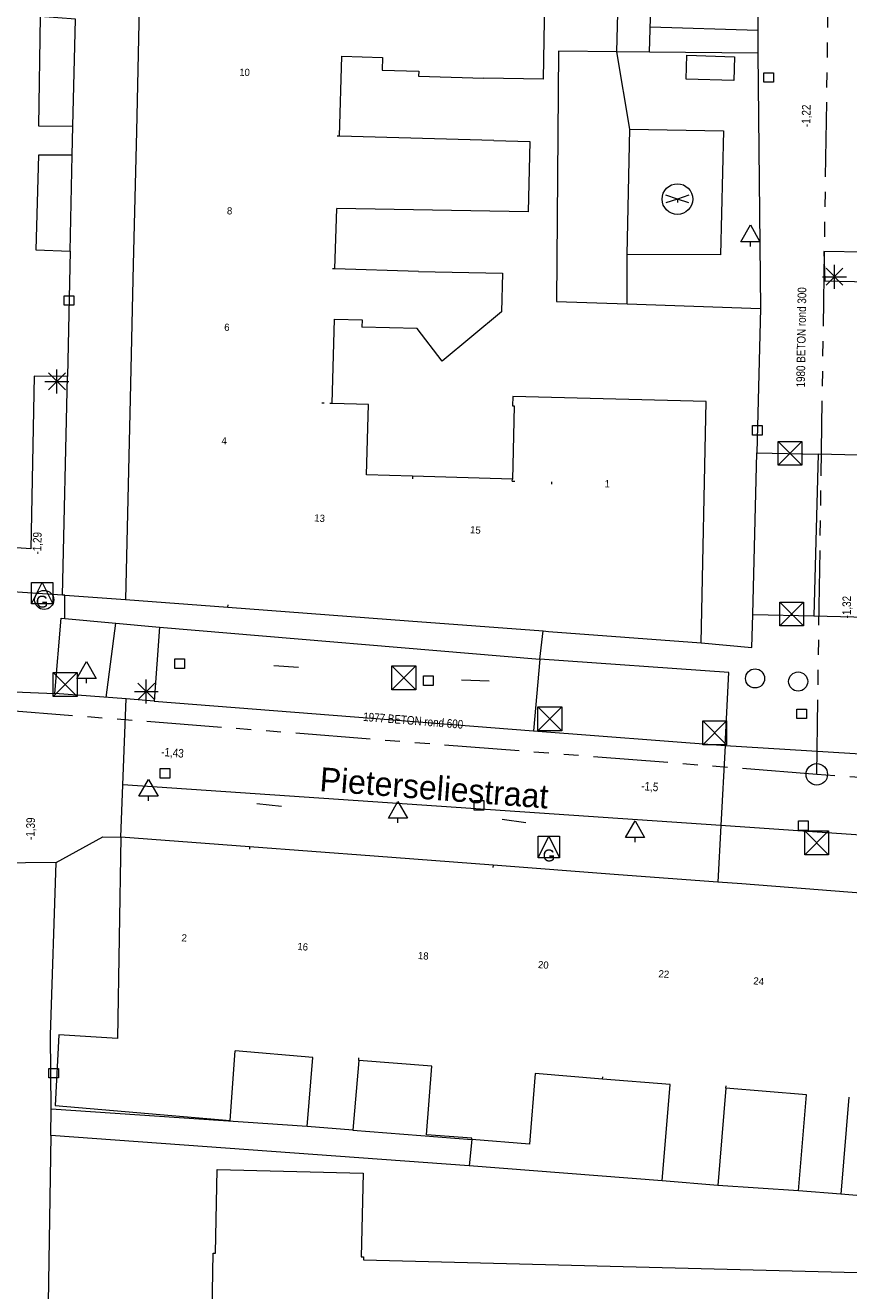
# Model space of a CAD drawing. Header units: millimetres. Extents: x 812 to 183790, y 13 to 580968.
# Tile 21 of 256: x 182707 to 182742, y 580347 to 580400. Entities that reach past the tile are written whole.
import ezdxf

# ---------------------------------------------------------------- set-up
doc = ezdxf.new("R2010")
doc.units = ezdxf.units.MM
doc.header["$LTSCALE"] = 5
for name, pattern in [('DGN1', [336.0003, 0, -336.0003]), ('DGN2', [448.0004, 224.0002, -224.0002]), ('DGN3', [672.0006, 448.0004, -224.0002]), ('PHANTOM2', [1.25, 0.625, -0.125, 0.125, -0.125, 0.125, -0.125])]:
    doc.linetypes.add(name, pattern=pattern)
for name, color, linetype, lineweight in [('(presentatie) Code LVGOHA (lijn of vlak) (zonder attributen) niet in de presentatietabel', 7, 'Continuous', 0), ('000 BOB begin', 252, 'Continuous', 13), ('000 BOB eind', 252, 'Continuous', 13), ('000 Specificaties_S', 252, 'Continuous', 13), ('046 GEMENGD STELSEL', 252, 'PHANTOM2', 0), ('afsluitpaal', 252, 'Continuous', 9), ('bank', 252, 'Continuous', 9), ('beheer openbare ruimte wegbeheer', 252, 'Continuous', 9), ('boom', 252, 'Continuous', 9), ('brandkraan -put', 252, 'Continuous', 9), ('gasput', 252, 'Continuous', 9), ('hek', 252, 'DGN3', 9), ('Hek overige scheiding', 252, 'Continuous', 9), ('hoofdgebouw', 252, 'Continuous', 9), ('huisnummerreeks BGT', 252, 'Continuous', 9), ('inspectie- rioolput', 252, 'Continuous', 9), ('kant verharding', 252, 'Continuous', 9), ('kolk', 252, 'Continuous', 9), ('lichtmast', 252, 'Continuous', 9), ('openbaar ruimte label', 252, 'Continuous', 9), ('waterleidingput', 252, 'Continuous', 9)]:
    doc.layers.add(name, color=color, linetype=linetype, lineweight=lineweight)
for name, color, linetype, lineweight, true_color in [('dakrand', 1, 'Continuous', 0, 0xff0000), ('scheidingsmuur', 1, 'DGN1', 13, 0xff0000), ('speelvoorziening', 7, 'Continuous', 0, 0xe17000)]:
    doc.layers.add(name, color=color, linetype=linetype, lineweight=lineweight, true_color=true_color)
doc.styles.add('Arial Narrow', font='Arial Narrow.shx')
doc.styles.add('Styledgn000', font='dgn000.shx')

# ---------------------------------------------------------------- blocks, each defined once
blk = doc.blocks.new('SPEEL20')
at = {"layer": 'speelvoorziening', "color": 251, "linetype": 'Continuous', "lineweight": 0, "true_color": 0x696969}
for p, q in [((0, 0), (-0.481, 0.16)), ((0, 0), (-0.481, -0.16)), ((0.481, 0.16), (0, 0)), ((0, 0), (0, -0.139)), ((0.481, -0.16), (0, 0))]:
    blk.add_line(p, q, dxfattribs=at)
blk.add_circle((0, 0), 0.641, dxfattribs=at)
blk = doc.blocks.new('HINDER357')
at = {"layer": 'afsluitpaal', "color": 251, "linetype": 'Continuous', "lineweight": 0, "true_color": 0x696969}
for p, q in [((-0.5, 0.5), (0.5, -0.5)), ((0.5, 0.5), (-0.5, -0.5))]:
    blk.add_line(p, q, dxfattribs=at)
at = {"layer": 'afsluitpaal', "color": 251, "linetype": 'Continuous', "lineweight": 0, "true_color": 0x696969, "flags": 128}
blk.add_lwpolyline([(-0.5, 0.5), (0.5, 0.5), (0.5, -0.5), (-0.5, -0.5), (-0.5, 0.5)], dxfattribs=at)
blk = doc.blocks.new('BOOM1113')
at = {"layer": 'boom', "color": 251, "linetype": 'Continuous', "lineweight": 0, "true_color": 0x696969}
blk.add_line((0, -0.433), (0, -0.233), dxfattribs=at)
at = {"layer": 'boom', "color": 251, "linetype": 'Continuous', "lineweight": 0, "true_color": 0x696969, "flags": 128}
blk.add_lwpolyline([(-0.4, -0.233), (0, 0.467), (0.4, -0.233), (-0.4, -0.233)], dxfattribs=at)
blk = doc.blocks.new('SKOLK1494')
at = {"layer": 'kolk', "color": 251, "linetype": 'Continuous', "lineweight": 0, "true_color": 0x696969, "flags": 128}
blk.add_lwpolyline([(-0.2, 0.4), (0.2, 0.4), (0.2, 0), (-0.2, 0), (-0.2, 0.4)], dxfattribs=at)
blk = doc.blocks.new('SKOLK1495')
at = {"layer": 'kolk', "color": 251, "linetype": 'Continuous', "lineweight": 0, "true_color": 0x696969, "flags": 128}
blk.add_lwpolyline([(-0.2, 0.4), (0.2, 0.4), (0.2, 0), (-0.2, 0), (-0.2, 0.4)], dxfattribs=at)
blk = doc.blocks.new('WATERP115')
at = {"layer": 'waterleidingput', "color": 251, "linetype": 'Continuous', "lineweight": 0, "true_color": 0x696969}
blk.add_circle((0, 0), 0.4, dxfattribs=at)
blk = doc.blocks.new('HINDER444')
at = {"layer": 'afsluitpaal', "color": 251, "linetype": 'Continuous', "lineweight": 0, "true_color": 0x696969}
for p, q in [((-0.5, 0.5), (0.5, -0.5)), ((0.5, 0.5), (-0.5, -0.5))]:
    blk.add_line(p, q, dxfattribs=at)
at = {"layer": 'afsluitpaal', "color": 251, "linetype": 'Continuous', "lineweight": 0, "true_color": 0x696969, "flags": 128}
blk.add_lwpolyline([(-0.5, 0.5), (0.5, 0.5), (0.5, -0.5), (-0.5, -0.5), (-0.5, 0.5)], dxfattribs=at)
blk = doc.blocks.new('LANTP858')
at = {"layer": 'lichtmast', "color": 251, "linetype": 'Continuous', "lineweight": 0, "true_color": 0x696969}
for p, q in [((-0.5, 0), (0.5, 0.001)), ((0.354, -0.354), (-0.354, 0.354)), ((-0.354, -0.354), (0.354, 0.354)), ((0, -0.5), (0, 0.5))]:
    blk.add_line(p, q, dxfattribs=at)
blk = doc.blocks.new('BRANDK130')
at = {"layer": 'brandkraan -put', "color": 251, "linetype": 'Continuous', "lineweight": 0, "true_color": 0x696969}
blk.add_circle((0, 0), 0.4, dxfattribs=at)
blk = doc.blocks.new('BOOM1527')
at = {"layer": 'boom', "color": 251, "linetype": 'Continuous', "lineweight": 0, "true_color": 0x696969}
blk.add_line((0, -0.433), (0, -0.233), dxfattribs=at)
at = {"layer": 'boom', "color": 251, "linetype": 'Continuous', "lineweight": 0, "true_color": 0x696969, "flags": 128}
blk.add_lwpolyline([(-0.4, -0.233), (0, 0.467), (0.4, -0.233), (-0.4, -0.233)], dxfattribs=at)
blk = doc.blocks.new('GASPT102')
at = {"layer": 'gasput', "color": 251, "linetype": 'Continuous', "lineweight": 0, "true_color": 0x696969, "flags": 128}
for points in [[(-0.45, 0.45), (0.45, 0.45), (0.45, -0.45), (-0.45, -0.45), (-0.45, 0.45)], [(-0.45, -0.45), (0, 0.45), (0.45, -0.45)]]:
    blk.add_lwpolyline(points, dxfattribs=at)
at = {"layer": 'gasput', "color": 251, "linetype": 'Continuous', "lineweight": 0, "true_color": 0x696969, "insert": (0, -0.615), "char_height": 0.5, "attachment_point": 8, "line_spacing_factor": 0.8, "style": 'Styledgn000'}
blk.add_mtext('{\\C251;G}', dxfattribs=at)
blk = doc.blocks.new('SKOLK2293')
at = {"layer": 'kolk', "color": 251, "linetype": 'Continuous', "lineweight": 0, "true_color": 0x696969, "flags": 128}
blk.add_lwpolyline([(-0.2, 0.4), (0.2, 0.4), (0.2, 0), (-0.2, 0), (-0.2, 0.4)], dxfattribs=at)
blk = doc.blocks.new('ZBANK67')
at = {"layer": 'bank', "color": 251, "linetype": 'Continuous', "lineweight": 0, "true_color": 0x696969}
for p, q in [((-1.015, -0.468), (-0.984, 0.532)), ((-0.984, 0.532), (1.015, 0.468)), ((1.015, 0.468), (0.984, -0.532))]:
    blk.add_line(p, q, dxfattribs=at)
at = {"layer": 'bank', "color": 251, "linetype": 'DGN2', "lineweight": 0, "true_color": 0x696969}
blk.add_line((0.984, -0.532), (-1.015, -0.468), dxfattribs=at)
blk = doc.blocks.new('SKOLK2548')
at = {"layer": 'kolk', "color": 251, "linetype": 'Continuous', "lineweight": 0, "true_color": 0x696969, "flags": 128}
blk.add_lwpolyline([(-0.2, 0.4), (0.2, 0.4), (0.2, 0), (-0.2, 0), (-0.2, 0.4)], dxfattribs=at)
blk = doc.blocks.new('HINDER538')
at = {"layer": 'afsluitpaal', "color": 251, "linetype": 'Continuous', "lineweight": 0, "true_color": 0x696969}
for p, q in [((-0.5, 0.5), (0.5, -0.5)), ((0.5, 0.5), (-0.5, -0.5))]:
    blk.add_line(p, q, dxfattribs=at)
at = {"layer": 'afsluitpaal', "color": 251, "linetype": 'Continuous', "lineweight": 0, "true_color": 0x696969, "flags": 128}
blk.add_lwpolyline([(-0.5, 0.5), (0.5, 0.5), (0.5, -0.5), (-0.5, -0.5), (-0.5, 0.5)], dxfattribs=at)
blk = doc.blocks.new('SKOLK2774')
at = {"layer": 'kolk', "color": 251, "linetype": 'Continuous', "lineweight": 0, "true_color": 0x696969, "flags": 128}
blk.add_lwpolyline([(-0.2, 0.4), (0.2, 0.4), (0.2, 0), (-0.2, 0), (-0.2, 0.4)], dxfattribs=at)
blk = doc.blocks.new('LANTP1407')
at = {"layer": 'lichtmast', "color": 251, "linetype": 'Continuous', "lineweight": 0, "true_color": 0x696969}
for p, q in [((-0.5, 0), (0.5, 0.001)), ((0.354, -0.354), (-0.354, 0.354)), ((-0.354, -0.354), (0.354, 0.354)), ((0, -0.5), (0, 0.5))]:
    blk.add_line(p, q, dxfattribs=at)
blk = doc.blocks.new('SKOLK3295')
at = {"layer": 'kolk', "color": 251, "linetype": 'Continuous', "lineweight": 0, "true_color": 0x696969, "flags": 128}
blk.add_lwpolyline([(-0.2, 0.4), (0.2, 0.4), (0.2, 0), (-0.2, 0), (-0.2, 0.4)], dxfattribs=at)
blk = doc.blocks.new('HINDER660')
at = {"layer": 'afsluitpaal', "color": 251, "linetype": 'Continuous', "lineweight": 0, "true_color": 0x696969}
for p, q in [((-0.5, 0.5), (0.5, -0.5)), ((0.5, 0.5), (-0.5, -0.5))]:
    blk.add_line(p, q, dxfattribs=at)
at = {"layer": 'afsluitpaal', "color": 251, "linetype": 'Continuous', "lineweight": 0, "true_color": 0x696969, "flags": 128}
blk.add_lwpolyline([(-0.5, 0.5), (0.5, 0.5), (0.5, -0.5), (-0.5, -0.5), (-0.5, 0.5)], dxfattribs=at)
blk = doc.blocks.new('GASPT184')
at = {"layer": 'gasput', "color": 251, "linetype": 'Continuous', "lineweight": 0, "true_color": 0x696969, "flags": 128}
for points in [[(-0.45, 0.45), (0.45, 0.45), (0.45, -0.45), (-0.45, -0.45), (-0.45, 0.45)], [(-0.45, -0.45), (0, 0.45), (0.45, -0.45)]]:
    blk.add_lwpolyline(points, dxfattribs=at)
at = {"layer": 'gasput', "color": 251, "linetype": 'Continuous', "lineweight": 0, "true_color": 0x696969, "insert": (0, -0.615), "char_height": 0.5, "attachment_point": 8, "line_spacing_factor": 0.8, "style": 'Styledgn000'}
blk.add_mtext('{\\C251;G}', dxfattribs=at)
blk = doc.blocks.new('RIOOLP1217')
at = {"layer": 'inspectie- rioolput', "color": 251, "linetype": 'Continuous', "lineweight": 0, "true_color": 0x696969}
blk.add_circle((0, 0), 0.9, dxfattribs=at)
blk = doc.blocks.new('HINDER739')
at = {"layer": 'afsluitpaal', "color": 251, "linetype": 'Continuous', "lineweight": 0, "true_color": 0x696969}
for p, q in [((-0.5, 0.5), (0.5, -0.5)), ((0.5, 0.5), (-0.5, -0.5))]:
    blk.add_line(p, q, dxfattribs=at)
at = {"layer": 'afsluitpaal', "color": 251, "linetype": 'Continuous', "lineweight": 0, "true_color": 0x696969, "flags": 128}
blk.add_lwpolyline([(-0.5, 0.5), (0.5, 0.5), (0.5, -0.5), (-0.5, -0.5), (-0.5, 0.5)], dxfattribs=at)
blk = doc.blocks.new('HINDER777')
at = {"layer": 'afsluitpaal', "color": 251, "linetype": 'Continuous', "lineweight": 0, "true_color": 0x696969}
for p, q in [((-0.5, 0.5), (0.5, -0.5)), ((0.5, 0.5), (-0.5, -0.5))]:
    blk.add_line(p, q, dxfattribs=at)
at = {"layer": 'afsluitpaal', "color": 251, "linetype": 'Continuous', "lineweight": 0, "true_color": 0x696969, "flags": 128}
blk.add_lwpolyline([(-0.5, 0.5), (0.5, 0.5), (0.5, -0.5), (-0.5, -0.5), (-0.5, 0.5)], dxfattribs=at)
blk = doc.blocks.new('HINDER778')
at = {"layer": 'afsluitpaal', "color": 251, "linetype": 'Continuous', "lineweight": 0, "true_color": 0x696969}
for p, q in [((-0.5, 0.5), (0.5, -0.5)), ((0.5, 0.5), (-0.5, -0.5))]:
    blk.add_line(p, q, dxfattribs=at)
at = {"layer": 'afsluitpaal', "color": 251, "linetype": 'Continuous', "lineweight": 0, "true_color": 0x696969, "flags": 128}
blk.add_lwpolyline([(-0.5, 0.5), (0.5, 0.5), (0.5, -0.5), (-0.5, -0.5), (-0.5, 0.5)], dxfattribs=at)
blk = doc.blocks.new('BOOM3397')
at = {"layer": 'boom', "color": 251, "linetype": 'Continuous', "lineweight": 0, "true_color": 0x696969}
blk.add_line((0, -0.433), (0, -0.233), dxfattribs=at)
at = {"layer": 'boom', "color": 251, "linetype": 'Continuous', "lineweight": 0, "true_color": 0x696969, "flags": 128}
blk.add_lwpolyline([(-0.4, -0.233), (0, 0.467), (0.4, -0.233), (-0.4, -0.233)], dxfattribs=at)
blk = doc.blocks.new('SKOLK4243')
at = {"layer": 'kolk', "color": 251, "linetype": 'Continuous', "lineweight": 0, "true_color": 0x696969, "flags": 128}
blk.add_lwpolyline([(-0.2, 0.4), (0.2, 0.4), (0.2, 0), (-0.2, 0), (-0.2, 0.4)], dxfattribs=at)
blk = doc.blocks.new('SKOLK4338')
at = {"layer": 'kolk', "color": 251, "linetype": 'Continuous', "lineweight": 0, "true_color": 0x696969, "flags": 128}
blk.add_lwpolyline([(-0.2, 0.4), (0.2, 0.4), (0.2, 0), (-0.2, 0), (-0.2, 0.4)], dxfattribs=at)
blk = doc.blocks.new('BOOM3553')
at = {"layer": 'boom', "color": 251, "linetype": 'Continuous', "lineweight": 0, "true_color": 0x696969}
blk.add_line((0, -0.433), (0, -0.233), dxfattribs=at)
at = {"layer": 'boom', "color": 251, "linetype": 'Continuous', "lineweight": 0, "true_color": 0x696969, "flags": 128}
blk.add_lwpolyline([(-0.4, -0.233), (0, 0.467), (0.4, -0.233), (-0.4, -0.233)], dxfattribs=at)
blk = doc.blocks.new('WATERP378')
at = {"layer": 'waterleidingput', "color": 251, "linetype": 'Continuous', "lineweight": 0, "true_color": 0x696969}
blk.add_circle((0, 0), 0.4, dxfattribs=at)
blk = doc.blocks.new('SKOLK4411')
at = {"layer": 'kolk', "color": 251, "linetype": 'Continuous', "lineweight": 0, "true_color": 0x696969, "flags": 128}
blk.add_lwpolyline([(-0.2, 0.4), (0.2, 0.4), (0.2, 0), (-0.2, 0), (-0.2, 0.4)], dxfattribs=at)
blk = doc.blocks.new('SKOLK4515')
at = {"layer": 'kolk', "color": 251, "linetype": 'Continuous', "lineweight": 0, "true_color": 0x696969, "flags": 128}
blk.add_lwpolyline([(-0.2, 0.4), (0.2, 0.4), (0.2, 0), (-0.2, 0), (-0.2, 0.4)], dxfattribs=at)
blk = doc.blocks.new('LANTP1934')
at = {"layer": 'lichtmast', "color": 251, "linetype": 'Continuous', "lineweight": 0, "true_color": 0x696969}
for p, q in [((-0.5, 0), (0.5, 0.001)), ((0.354, -0.354), (-0.354, 0.354)), ((-0.354, -0.354), (0.354, 0.354)), ((0, -0.5), (0, 0.5))]:
    blk.add_line(p, q, dxfattribs=at)
blk = doc.blocks.new('BOOM3742')
at = {"layer": 'boom', "color": 251, "linetype": 'Continuous', "lineweight": 0, "true_color": 0x696969}
blk.add_line((0, -0.433), (0, -0.233), dxfattribs=at)
at = {"layer": 'boom', "color": 251, "linetype": 'Continuous', "lineweight": 0, "true_color": 0x696969, "flags": 128}
blk.add_lwpolyline([(-0.4, -0.233), (0, 0.467), (0.4, -0.233), (-0.4, -0.233)], dxfattribs=at)

msp = doc.modelspace()

# ---------------------------------------------------------------- linework, layer by layer
at = {"layer": '(presentatie) Code LVGOHA (lijn of vlak) (zonder attributen) niet in de presentatietabel', "color": 251, "lineweight": 0, "true_color": 0x696969}
for points in [[(182733.226, 580399.923), (182737.729, 580399.789)], [(182710.843, 580374.98), (182710.438, 580371.87)]]:
    msp.add_lwpolyline(points, dxfattribs=at)
at = {"layer": '046 GEMENGD STELSEL', "flags": 128}
for points in [[(182740.196, 580368.648), (182740.738, 580405.203)], [(182740.196, 580368.648), (182706.265, 580371.323)], [(182778.358, 580365.894), (182740.196, 580368.648)]]:
    msp.add_lwpolyline(points, dxfattribs=at)
at = {"layer": 'beheer openbare ruimte wegbeheer', "color": 251, "lineweight": 0, "true_color": 0x696969}
for points in [[(182732.377, 580395.64), (182731.83, 580398.88)], [(182737.725, 580398.823), (182737.838, 580388.147)], [(182732.257, 580388.333), (182732.255, 580390.404)], [(182708.62, 580376.151), (182704.862, 580376.405)], [(182708.722, 580376.144), (182708.62, 580376.151)], [(182737.515, 580375.342), (182740.077, 580375.277)], [(182712.681, 580374.815), (182728.602, 580373.467)], [(182706.261, 580372.118), (182708.299, 580372.034)], [(182712.466, 580371.715), (182728.34, 580370.473)], [(182736.356, 580369.855), (182742.493, 580369.481)], [(182736.175, 580366.503), (182711.153, 580368.218)], [(182742.232, 580366.088), (182736.175, 580366.503)]]:
    msp.add_lwpolyline(points, dxfattribs=at)
at = {"layer": 'dakrand', "color": 251, "lineweight": 0, "true_color": 0x696969, "flags": 128}
for points in [[(182726.677, 580395.166), (182728.191, 580395.129), (182728.118, 580392.182), (182720.103, 580392.324)], [(182723.523, 580389.695), (182727.039, 580389.615), (182727.006, 580388.007), (182724.514, 580385.94), (182723.476, 580387.304), (182721.156, 580387.365)], [(182710.922, 580357.601), (182708.467, 580357.745), (182708.323, 580354.799), (182715.644, 580354.172), (182715.853, 580357.083)], [(182725.76, 580353.421), (182723.86, 580353.57), (182724.078, 580356.433)]]:
    msp.add_lwpolyline(points, dxfattribs=at)
at = {"layer": 'hek', "color": 251, "linetype": 'DGN3', "lineweight": 0, "true_color": 0x696969}
for points in [[(182717.472, 580373.2), (182718.5, 580373.137)], [(182725.332, 580372.604), (182726.478, 580372.562)], [(182716.752, 580367.435), (182717.79, 580367.32)], [(182727.03, 580366.779), (182728.023, 580366.634)]]:
    msp.add_lwpolyline(points, dxfattribs=at)
at = {"layer": 'Hek overige scheiding', "color": 251, "lineweight": 0, "true_color": 0x696969}
for points in [[(182733.724, 580351.643), (182725.646, 580352.274)], [(182739.435, 580351.228), (182736.056, 580351.452)], [(182744.069, 580350.851), (182741.209, 580351.083)]]:
    msp.add_lwpolyline(points, dxfattribs=at)
at = {"layer": 'hoofdgebouw', "color": 251, "lineweight": 0, "true_color": 0x696969}
for points in [[(182711.853, 580401.404), (182711.716, 580395.544)], [(182711.716, 580395.544), (182711.587, 580389.987)], [(182726.677, 580395.166), (182720.219, 580395.352)], [(182720.03, 580389.796), (182720.103, 580392.324)], [(182711.587, 580389.987), (182711.455, 580384.36)], [(182723.523, 580389.695), (182720.03, 580389.796)], [(182711.455, 580384.36), (182711.26, 580375.97)], [(182727.47, 580381.57), (182727.454, 580381)], [(182727.454, 580381), (182723.275, 580381.12)], [(182711.26, 580375.97), (182715.551, 580375.646)], [(182715.551, 580375.646), (182723.101, 580375.075)], [(182723.101, 580375.075), (182728.739, 580374.649)], [(182728.739, 580374.649), (182728.968, 580374.632)], [(182728.968, 580374.632), (182735.35, 580374.15)], [(182711.07, 580366.02), (182710.922, 580357.601)], [(182716.457, 580365.614), (182711.07, 580366.02)], [(182721.671, 580365.222), (182716.457, 580365.614)], [(182726.646, 580364.847), (182721.671, 580365.222)], [(182731.897, 580364.452), (182726.646, 580364.847)], [(182736.048, 580364.139), (182731.897, 580364.452)], [(182737.055, 580364.063), (182736.048, 580364.139)], [(182742.206, 580363.669), (182737.055, 580364.063)], [(182721.021, 580356.683), (182720.782, 580353.76)], [(182724.078, 580356.433), (182721.021, 580356.683)], [(182736.389, 580355.523), (182736.056, 580351.452)], [(182741.541, 580355.146), (182741.209, 580351.083)], [(182720.782, 580353.76), (182718.861, 580353.917)], [(182725.756, 580353.37), (182725.76, 580353.421)], [(182736.056, 580351.452), (182733.724, 580351.643)], [(182741.209, 580351.083), (182739.435, 580351.228)]]:
    msp.add_lwpolyline(points, dxfattribs=at)
at = {"layer": 'hoofdgebouw', "color": 251, "lineweight": 0, "true_color": 0x696969, "flags": 128}
for points in [[(182728.801, 580401.009), (182728.75, 580397.74), (182726.26, 580397.78)], [(182720.219, 580395.352), (182720.316, 580398.699), (182722.025, 580398.649), (182722.01, 580398.113), (182723.538, 580398.068), (182723.532, 580397.859), (182726.26, 580397.78)], [(182719.913, 580384.168), (182720.015, 580387.697), (182721.164, 580387.664), (182721.156, 580387.365)], [(182735.35, 580374.15), (182735.56, 580384.25), (182727.47, 580384.46), (182727.46, 580384.07), (182727.53, 580384.07), (182727.47, 580381.57)], [(182723.275, 580381.12), (182721.344, 580381.176), (182721.429, 580384.124), (182719.913, 580384.168)], [(182718.861, 580353.917), (182719.097, 580356.802), (182715.853, 580357.083)], [(182731.23, 580355.899), (182728.408, 580356.13), (182728.166, 580353.172), (182725.756, 580353.37)], [(182733.724, 580351.643), (182734.053, 580355.668), (182731.23, 580355.899)], [(182739.435, 580351.228), (182739.763, 580355.247), (182736.389, 580355.523)], [(182720.94, 580333.24), (182714.66, 580333.4), (182714.93, 580348.62), (182715.03, 580348.62), (182715.1, 580352.12), (182721.21, 580351.96), (182721.12, 580348.46), (182721.22, 580348.46), (182721.22, 580348.33), (182758.74, 580347.38), (182758.74, 580347.48), (182759.61, 580347.45)]]:
    msp.add_lwpolyline(points, dxfattribs=at)
at = {"layer": 'kant verharding', "color": 251, "lineweight": 0, "true_color": 0x696969, "flags": 128}
for points in [[(182742.942, 580435.053), (182739.944, 580435.165), (182739.59, 580421.846), (182738.178, 580421.876), (182733.745, 580421.969), (182733.246, 580400.771), (182737.732, 580400.704), (182737.725, 580398.823), (182733.201, 580398.867), (182731.83, 580398.88), (182729.39, 580398.904), (182729.3, 580388.431), (182732.257, 580388.333), (182737.838, 580388.147), (182737.685, 580382.101), (182740.257, 580382.041), (182740.077, 580375.277), (182742.863, 580375.215)], [(182731.83, 580398.88), (182732.301, 580417.245), (182732.424, 580422.025), (182728.359, 580422.191), (182728.419, 580423.015)], [(182708.945, 580390.54), (182709.035, 580394.553), (182707.621, 580394.558), (182707.504, 580390.593), (182708.945, 580390.54), (182708.827, 580385.301), (182707.434, 580385.306), (182707.305, 580378.088), (182704.866, 580378.249), (182704.905, 580380.384)], [(182742.203, 580390.498), (182740.489, 580390.527), (182740.536, 580389.306), (182743.636, 580389.233)], [(182735.35, 580374.15), (182737.48, 580373.964), (182737.515, 580375.342), (182737.685, 580382.101)], [(182718.861, 580353.917), (182708.156, 580354.644), (182708.117, 580357.731), (182708.358, 580364.96), (182710.31, 580366.041), (182711.07, 580366.02), (182711.153, 580368.218), (182711.288, 580371.805), (182708.299, 580372.034), (182708.565, 580375.185), (182708.718, 580375.171), (182708.722, 580376.144), (182711.26, 580375.97)], [(182728.602, 580373.467), (182728.34, 580370.473), (182736.356, 580369.855), (182736.521, 580372.908), (182728.602, 580373.467), (182728.739, 580374.649)]]:
    msp.add_lwpolyline(points, dxfattribs=at)
at = {"layer": 'kant verharding', "color": 251, "lineweight": 0, "true_color": 0x696969}
for points in [[(182733.201, 580398.867), (182733.246, 580400.771)], [(182709.035, 580394.553), (182709.063, 580395.773)], [(182708.62, 580376.151), (182708.827, 580385.301)], [(182743.06, 580381.976), (182740.257, 580382.041)], [(182708.718, 580375.171), (182712.681, 580374.815), (182712.466, 580371.715), (182711.288, 580371.805)], [(182736.356, 580369.855), (182736.175, 580366.503), (182736.048, 580364.139)], [(182708.358, 580364.96), (182703.223, 580364.906)], [(182708.138, 580353.533), (182708.156, 580354.644)], [(182720.782, 580353.76), (182725.756, 580353.37), (182725.646, 580352.274), (182708.138, 580353.533), (182707.944, 580341.3), (182707.722, 580327.327), (182705.436, 580327.393), (182698.185, 580327.602)]]:
    msp.add_lwpolyline(points, dxfattribs=at)
at = {"layer": 'kant verharding', "color": 251, "lineweight": 0, "true_color": 0x696969, "flags": 128}
for points in [[(182709.164, 580400.251), (182707.693, 580400.354), (182707.625, 580395.778), (182709.063, 580395.773)], [(182732.377, 580395.64), (182736.29, 580395.575), (182736.169, 580390.39), (182732.255, 580390.404)]]:
    msp.add_lwpolyline(points, close=True, dxfattribs=at)
at = {"layer": 'scheidingsmuur', "color": 251, "lineweight": 0, "ltscale": 0.1, "true_color": 0x696969}
for points in [[(182720.219, 580395.352), (182711.716, 580395.544)], [(182720.03, 580389.796), (182711.587, 580389.987)], [(182719.579, 580384.178), (182711.455, 580384.36)], [(182719.913, 580384.168), (182719.579, 580384.178)], [(182723.275, 580381.12), (182723.101, 580375.075)], [(182727.452, 580380.92), (182727.454, 580381)], [(182727.452, 580380.92), (182729.099, 580380.891)], [(182729.099, 580380.891), (182728.968, 580374.632)], [(182721.021, 580356.683), (182721.671, 580365.222)]]:
    msp.add_lwpolyline(points, dxfattribs=at)
at = {"layer": 'scheidingsmuur', "color": 251, "lineweight": 0, "ltscale": 0.1, "true_color": 0x696969, "flags": 128}
for points in [[(182715.551, 580375.646), (182715.949, 580380.429), (182716.749, 580380.378), (182716.825, 580381.317), (182719.429, 580381.177), (182719.579, 580384.178)], [(182716.457, 580365.614), (182715.809, 580357.087), (182715.853, 580357.083)], [(182726.646, 580364.847), (182725.777, 580353.42), (182725.76, 580353.421)], [(182731.23, 580355.899), (182731.468, 580358.806), (182731.897, 580364.452)], [(182736.389, 580355.523), (182736.627, 580358.43), (182737.055, 580364.063)]]:
    msp.add_lwpolyline(points, dxfattribs=at)

# ---------------------------------------------------------------- block references
at = {"color": 251, "linetype": 'Continuous', "lineweight": 0, "true_color": 0x696969}
for name, p in [('ZBANK67', (182735.737, 580398.21)), ('SKOLK4243', (182738.183, 580397.608)), ('SPEEL20', (182734.363, 580392.719)), ('BOOM1113', (182737.419, 580391.17)), ('LANTP1934', (182740.939, 580389.471)), ('SKOLK1494', (182708.897, 580388.278)), ('LANTP1407', (182708.391, 580385.09)), ('SKOLK4515', (182737.705, 580382.84)), ('HINDER778', (182739.073, 580382.083)), ('GASPT102', (182707.77, 580376.233)), ('WATERP115', (182707.859, 580375.949)), ('HINDER660', (182739.145, 580375.357)), ('BOOM3397', (182709.629, 580372.898)), ('SKOLK4338', (182713.528, 580373.077)), ('HINDER777', (182708.734, 580372.408)), ('HINDER538', (182722.913, 580372.691)), ('SKOLK3295', (182723.937, 580372.37)), ('WATERP378', (182737.612, 580372.663)), ('BRANDK130', (182739.417, 580372.533)), ('LANTP858', (182712.133, 580372.118)), ('HINDER357', (182729.024, 580370.977)), ('SKOLK2293', (182739.568, 580370.983)), ('HINDER444', (182735.922, 580370.39)), ('BOOM1527', (182712.224, 580367.97)), ('SKOLK4411', (182712.918, 580368.494)), ('BOOM3742', (182722.666, 580367.051)), ('SKOLK2774', (182726.056, 580367.151)), ('BOOM3553', (182732.588, 580366.239)), ('SKOLK2548', (182739.629, 580366.305)), ('GASPT184', (182728.984, 580365.613)), ('HINDER739', (182740.192, 580365.782)), ('SKOLK1495', (182708.25, 580355.948))]:
    msp.add_blockref(name, p, dxfattribs=at)
at = {"color": 251, "linetype": 'Continuous', "lineweight": 0, "true_color": 0x696969, "xscale": 0.5, "yscale": 0.5}
msp.add_blockref('RIOOLP1217', (182740.196, 580368.648), dxfattribs=at)

# ---------------------------------------------------------------- texts
at = {"layer": '000 BOB begin', "char_height": 0.36, "attachment_point": 5, "line_spacing_factor": 0.6, "style": 'Arial Narrow'}
for s, insert, rotation in [('-1,29', (182707.596, 580378.318), 88.8085), ('-1,32', (182741.481, 580375.645), 89.3814), ('-1,5', (182733.207, 580368.111), 355.4163), ('-1,39', (182707.315, 580366.374), 88.2355)]:
    msp.add_mtext(s, dxfattribs=dict(at, insert=insert, rotation=rotation))
at = {"layer": '000 BOB eind', "char_height": 0.36, "attachment_point": 5, "line_spacing_factor": 0.6, "style": 'Arial Narrow'}
for s, insert, rotation in [('-1,22', (182739.786, 580396.202), 89.3814), ('-1,43', (182713.227, 580369.528), 355.4163)]:
    msp.add_mtext(s, dxfattribs=dict(at, insert=insert, rotation=rotation))
at = {"layer": '000 Specificaties_S', "char_height": 0.36, "attachment_point": 5, "line_spacing_factor": 0.6, "style": 'Arial Narrow'}
for s, insert, rotation in [('1980 BETON rond 300', (182739.55, 580386.935), 89.1505), ('1977 BETON rond 600', (182723.304, 580370.899), 355.4923)]:
    msp.add_mtext(s, dxfattribs=dict(at, insert=insert, rotation=rotation))
at = {"layer": 'huisnummerreeks BGT', "color": 251, "linetype": 'Continuous', "lineweight": 0, "true_color": 0x696969, "char_height": 0.3, "attachment_point": 5, "line_spacing_factor": 0.8, "style": 'Styledgn000'}
for s, insert, rotation in [('{\\C251;10}', (182716.244, 580398.022), 358.3), ('{\\C251;8}', (182715.619, 580392.225), 358.7), ('{\\C251;6}', (182715.505, 580387.354), 358.7), ('{\\C251;4}', (182715.391, 580382.603), 358.7), ('{\\C251;1}', (182731.425, 580380.81), 358.9), ('{\\C251;13}', (182719.386, 580379.368), 355.7), ('{\\C251;15}', (182725.909, 580378.874), 355.7), ('{\\C251;2}', (182713.72, 580361.809), 355.7), ('{\\C251;16}', (182718.679, 580361.436), 355.7), ('{\\C251;18}', (182723.725, 580361.056), 355.7), ('{\\C251;20}', (182728.75, 580360.677), 355.7), ('{\\C251;22}', (182733.796, 580360.297), 355.7), ('{\\C251;24}', (182737.764, 580359.997), 355.6)]:
    msp.add_mtext(s, dxfattribs=dict(at, insert=insert, rotation=rotation))
at = {"layer": 'openbaar ruimte label', "color": 251, "linetype": 'Continuous', "lineweight": 0, "true_color": 0x696969, "insert": (182724.179, 580368.078), "char_height": 1, "attachment_point": 5, "rotation": 355.6, "line_spacing_factor": 0.8, "style": 'Styledgn000'}
msp.add_mtext('{\\C251;Pieterseliestraat}', dxfattribs=at)

doc.saveas('drawing.dxf')
